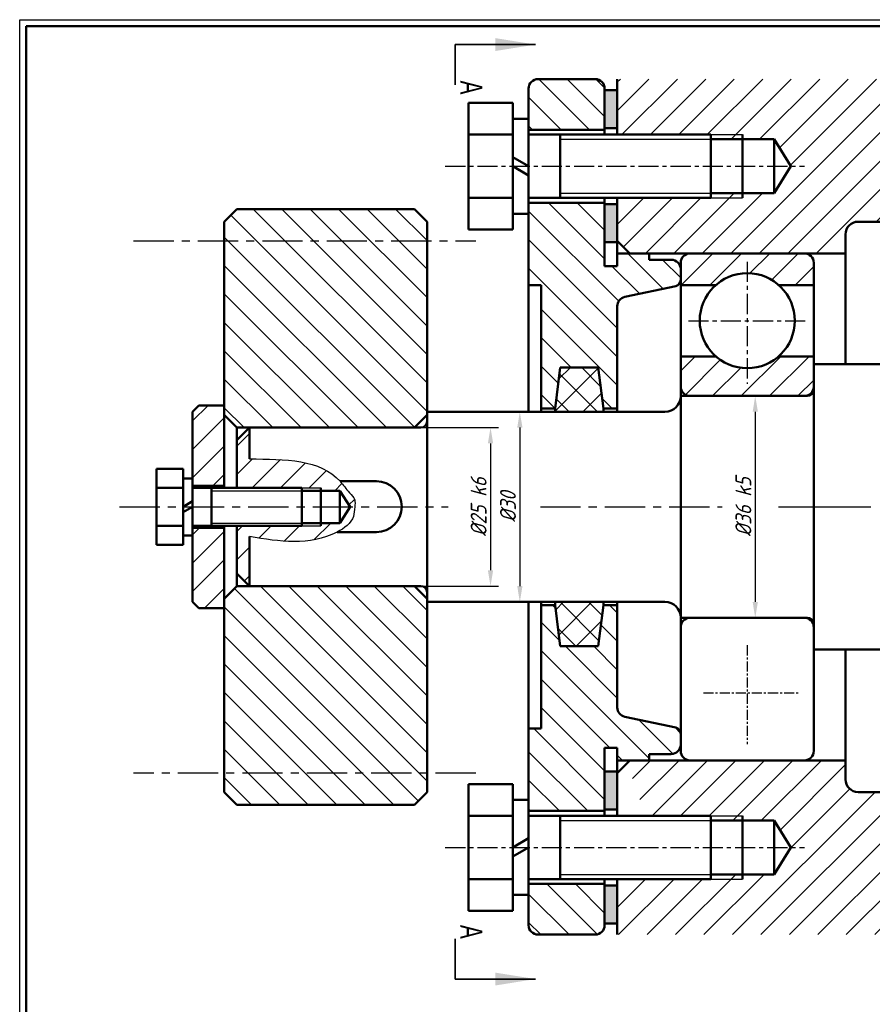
# Model space of a CAD drawing. Header units: millimetres. Extents: x 447509 to 447929, y 307818 to 308115.
# Tile 2 of 4: x 447509 to 447644, y 307960 to 308115. Entities that reach past the tile are written whole.
import ezdxf

# ---------------------------------------------------------------- set-up
doc = ezdxf.new("R2010")
doc.units = ezdxf.units.MM
for name, pattern in [('CENTER', [50.8, 31.75, -6.35, 6.35, -6.35]), ('CENTERX2', [101.6, 63.5, -12.7, 12.7, -12.7]), ('HIDDEN', [9.525, 6.35, -3.175])]:
    doc.linetypes.add(name, pattern=pattern)
doc.layers.add('10', color=7, linetype='Continuous')
for name, color, linetype, lineweight in [('AM_5', 3, 'Continuous', 25), ('剖面线层', 2, 'Continuous', 25), ('粗实线', 7, 'Continuous', 50), ('粗实线层', 7, 'Continuous', 50), ('细实线', 4, 'Continuous', 25), ('细点画线', 6, 'CENTER', 25)]:
    doc.layers.add(name, color=color, linetype=linetype, lineweight=lineweight)
doc.styles.add('SLDTEXTSTYLE1', font='TXT', dxfattribs={"width": 0.7})
doc.styles.get("Standard").update_dxf_attribs({"font": 'gbeitc.shx'})
doc.dimstyles.new('ISO-25$0', dxfattribs={"dimtxt": 2.5, "dimasz": 2.5, "dimexe": 1.25, "dimexo": 0.625, "dimtad": 1, "dimtxsty": 'Standard', "dimcen": 2.5, "dimadec": 0, "dimazin": 0, "dimtfac": 1, "dimtmove": 0, "dimatfit": 3, "dimfxl": 1, "dimarcsym": 0})
pattern_1 = [(45, (447497.2203, 307806.0172), (-2.245064, 2.245064), [])]
pattern_2 = [(135, (447497.2203, 307806.0172), (-2.245064, -2.245064), [])]

# ---------------------------------------------------------------- blocks, each defined once
blk = doc.blocks.new('*D195')
at = {"layer": 'AM_5', "color": 0, "lineweight": -2, "transparency": 16777216}
for p, q in [((447592.92, 308053.12), (447586.71, 308053.12)), ((447587.96, 308050.62), (447587.96, 308025.62)), ((447592.92, 308023.12), (447586.71, 308023.12))]:
    blk.add_line(p, q, dxfattribs=at)
at = {"layer": 'AM_5', "color": 0, "transparency": 16777216}
for points in [[(447587.55, 308050.62), (447588.38, 308050.62), (447587.96, 308053.12)], [(447587.55, 308025.62), (447588.38, 308025.62), (447587.96, 308023.12)]]:
    blk.add_solid(points, dxfattribs=at)
at = {"layer": 'Defpoints', "color": 0, "transparency": 16777216}
for p in [(447593.54, 308053.12), (447587.96, 308023.12), (447593.54, 308023.12)]:
    blk.add_point(p, dxfattribs=at)
at = {"layer": 'AM_5', "color": 0, "transparency": 16777216, "insert": (447586.09, 308038.12), "char_height": 2.5, "attachment_point": 5, "rotation": 90}
blk.add_mtext('%%C30', dxfattribs=at)
blk = doc.blocks.new('*D196')
at = {"layer": 'AM_5', "color": 0, "lineweight": -2, "transparency": 16777216}
for p, q in [((447571.96, 308050.62), (447584.59, 308050.62)), ((447583.34, 308048.12), (447583.34, 308028.12)), ((447571.96, 308025.62), (447584.59, 308025.62))]:
    blk.add_line(p, q, dxfattribs=at)
at = {"layer": 'AM_5', "color": 0, "transparency": 16777216}
for points in [[(447582.92, 308048.12), (447583.76, 308048.12), (447583.34, 308050.62)], [(447582.92, 308028.12), (447583.76, 308028.12), (447583.34, 308025.62)]]:
    blk.add_solid(points, dxfattribs=at)
at = {"layer": 'Defpoints', "color": 0, "transparency": 16777216}
for p in [(447571.34, 308050.62), (447571.34, 308025.62), (447583.34, 308025.62)]:
    blk.add_point(p, dxfattribs=at)
at = {"layer": 'AM_5', "color": 0, "transparency": 16777216, "insert": (447581.46, 308038.12), "char_height": 2.5, "attachment_point": 5, "rotation": 90}
blk.add_mtext('%%C25{}{\\C2; k6}', dxfattribs=at)
blk = doc.blocks.new('*D197')
at = {"layer": 'AM_5', "color": 0, "lineweight": -2, "transparency": 16777216}
for p, q in [((447623.96, 308055.62), (447626.35, 308055.62)), ((447625.1, 308053.12), (447625.1, 308023.12)), ((447623.96, 308020.62), (447626.35, 308020.62))]:
    blk.add_line(p, q, dxfattribs=at)
at = {"layer": 'AM_5', "color": 0, "transparency": 16777216}
for points in [[(447624.69, 308053.12), (447625.52, 308053.12), (447625.1, 308055.62)], [(447624.69, 308023.12), (447625.52, 308023.12), (447625.1, 308020.62)]]:
    blk.add_solid(points, dxfattribs=at)
at = {"layer": 'Defpoints', "color": 0, "transparency": 16777216}
for p in [(447623.34, 308055.62), (447623.34, 308020.62), (447625.1, 308020.62)]:
    blk.add_point(p, dxfattribs=at)
at = {"layer": 'AM_5', "color": 0, "transparency": 16777216, "insert": (447623.23, 308038.12), "char_height": 2.5, "attachment_point": 5, "rotation": 90}
blk.add_mtext('%%C36{\\C2;{}{\\C2; k5}{{}}}', dxfattribs=at)

msp = doc.modelspace()

# ---------------------------------------------------------------- hatches: boundary and pattern name
at = {"layer": '10', "linetype": 'Continuous', "lineweight": 18}
h = msp.add_hatch(dxfattribs=at)
h.set_pattern_fill('ANSI31', color=256, angle=90, style=0)
h.set_pattern_definition(pattern_2)
h.paths.add_polyline_path([(447571.34, 308050.62), (447573.34, 308052.62), (447573.34, 308083.12), (447571.34, 308085.12), (447543.34, 308085.12), (447541.34, 308083.12), (447541.34, 308052.62), (447543.34, 308050.62)], flags=0)
h = msp.add_hatch(dxfattribs=at)
h.set_pattern_fill('ANSI31', color=256, style=0)
h.set_pattern_definition(pattern_1)
h.paths.add_polyline_path([(447541.34, 308041.42), (447541.34, 308054.12), (447537.34, 308054.12), (447536.34, 308053.12), (447536.34, 308043.32), (447536.34, 308042.72), (447536.34, 308042.05), (447536.34, 308041.12), (447536.34, 308041.42)])
h = msp.add_hatch(dxfattribs=at)
h.set_pattern_fill('ANSI31', color=256, style=0)
h.set_pattern_definition(pattern_1)
h.paths.add_polyline_path([(447536.34, 308023.12), (447537.34, 308022.12), (447541.34, 308022.12), (447541.34, 308034.82), (447537.46, 308034.82), (447536.86, 308034.82), (447536.34, 308034.82), (447536.34, 308033.52), (447536.34, 308032.63)])
h = msp.add_hatch(dxfattribs=at)
h.set_pattern_fill('ANSI31', color=256, angle=90, style=0)
h.set_pattern_definition(pattern_2)
h.paths.add_polyline_path([(447573.34, 308023.62), (447571.34, 308025.62), (447543.34, 308025.62), (447541.34, 308023.62), (447541.34, 307993.12), (447543.34, 307991.12), (447571.34, 307991.12), (447573.34, 307993.12)], flags=0)
at = {"layer": '剖面线层'}
h = msp.add_hatch(dxfattribs=at)
h.set_pattern_fill('ANSI31', color=256, angle=90)
h.set_pattern_definition([(135, (448023.9572, 307816.3), (-2.245064, -2.245064), [])])
h.paths.add_polyline_path([(447601.34, 308104.12, 0.414214), (447599.84, 308105.62), (447590.84, 308105.62, 0.414214), (447589.34, 308104.12), (447589.34, 308097.62), (447601.34, 308097.62)])
h.paths.add_polyline_path([(447601.34, 308086.12), (447589.34, 308086.12), (447589.34, 308084.37), (447589.34, 308073.12), (447591.34, 308073.12), (447591.34, 308053.62), (447593.54, 308053.62), (447594.34, 308060.12), (447600.34, 308060.12), (447601.14, 308053.62), (447603.34, 308053.62), (447603.34, 308069.78, -0.354119), (447604.53, 308071.25), (447612.55, 308072.96, 0.354119), (447613.34, 308073.93), (447613.34, 308075.62, 0.414214), (447611.84, 308077.12), (447608.34, 308077.12), (447608.34, 308078.12), (447603.34, 308078.12), (447603.34, 308076.12), (447601.34, 308076.12)])
h.paths.add_polyline_path([(447598.35, 308016.12), (447594.34, 308016.12), (447593.54, 308022.62), (447591.34, 308022.62), (447591.34, 308003.12), (447589.34, 308003.12), (447589.34, 307990.13), (447601.34, 307990.13), (447601.34, 308000.12), (447603.34, 308000.12), (447603.34, 307998.12), (447604.72, 307998.12)])
h.paths.add_polyline_path([(447601.34, 307978.62), (447589.34, 307978.62), (447589.34, 307976.88), (447589.34, 307972.26), (447589.48, 307971.49, 0.291707), (447590.84, 307970.62), (447599.84, 307970.62, 0.414214), (447601.34, 307972.12)])
h.paths.add_polyline_path([(447612.55, 308003.29), (447604.53, 308005, -0.354119), (447603.34, 308006.46), (447603.34, 308022.62), (447601.14, 308022.62), (447600.34, 308016.12), (447598.35, 308016.12), (447604.72, 307998.12), (447608.34, 307998.12), (447608.34, 307999.12), (447611.84, 307999.12, 0.414214), (447613.34, 308000.62), (447613.34, 308002.31, 0.354119)])
h.paths.add_polyline_path([(447729.34, 308104.12, 0.414214), (447727.84, 308105.62), (447718.84, 308105.62, 0.414214), (447717.34, 308104.12), (447717.34, 308097.62), (447729.34, 308097.62), (447729.34, 308099.37)])
h.paths.add_polyline_path([(447729.34, 307978.62), (447717.34, 307978.62), (447717.34, 307972.12, 0.414214), (447718.84, 307970.62), (447727.84, 307970.62, 0.414214), (447729.34, 307972.12)])
h.paths.add_polyline_path([(447729.34, 308003.12), (447727.34, 308003.12), (447727.34, 308022.62), (447725.14, 308022.62), (447724.34, 308016.12), (447718.34, 308016.12), (447717.54, 308022.62), (447715.34, 308022.62), (447715.34, 308006.46, -0.354119), (447714.15, 308005), (447706.13, 308003.29, 0.354119), (447705.34, 308002.31), (447705.34, 308000.62, 0.414214), (447706.84, 307999.12), (447710.34, 307999.12), (447710.34, 307998.12), (447715.34, 307998.12), (447715.34, 308000.12), (447717.34, 308000.12), (447717.34, 307990.13), (447729.34, 307990.13), (447729.34, 307991.88)])
h = msp.add_hatch(dxfattribs=at)
h.set_pattern_fill('ANSI31', color=256)
h.set_pattern_definition([(45, (448023.9572, 307816.3), (-2.245064, 2.245064), [])])
h.paths.add_polyline_path([(447659.34, 308105.62), (447603.34, 308105.62), (447603.34, 308096.87), (447618.09, 308096.87), (447623.09, 308096.87), (447623.09, 308096.12), (447628.09, 308096.12), (447630.72, 308091.87), (447628.09, 308087.62), (447623.09, 308087.62), (447623.09, 308086.87), (447618.09, 308086.87), (447603.34, 308086.87), (447603.34, 308080.12), (447605.34, 308078.12), (447639.34, 308078.12), (447639.34, 308081.12, -0.414214), (447641.34, 308083.12), (447659.34, 308083.12)])
h.paths.add_polyline_path([(447690.59, 308096.12), (447695.59, 308096.12), (447695.59, 308096.87), (447700.59, 308096.87), (447715.34, 308096.87), (447715.34, 308105.62), (447659.34, 308105.62), (447659.34, 308083.12), (447677.34, 308083.12, -0.414214), (447679.34, 308081.12), (447679.34, 308078.12), (447713.34, 308078.12), (447715.34, 308080.12), (447715.34, 308086.87), (447700.59, 308086.87), (447695.59, 308086.87), (447695.59, 308087.62), (447690.59, 308087.62), (447687.96, 308091.87)])
h.paths.add_polyline_path([(447659.34, 307993.12), (447641.34, 307993.12, -0.414214), (447639.34, 307995.12), (447639.34, 307998.12), (447630.18, 307998.12), (447637.28, 307970.62), (447659.34, 307970.62)])
h.paths.add_polyline_path([(447630.18, 307998.12), (447605.34, 307998.12), (447604.89, 307997.67), (447607.82, 307989.38), (447618.09, 307989.38), (447623.09, 307989.38), (447623.09, 307988.63), (447628.09, 307988.63), (447630.72, 307984.38), (447628.09, 307980.13), (447623.09, 307980.13), (447623.09, 307979.38), (447618.09, 307979.38), (447611.37, 307979.38), (447614.47, 307970.62), (447637.28, 307970.62)])
h.paths.add_polyline_path([(447690.59, 307988.63), (447695.59, 307988.63), (447695.59, 307989.38), (447700.59, 307989.38), (447704.35, 307989.38), (447708.79, 307998.12), (447679.34, 307998.12), (447679.34, 307995.12, -0.414214), (447677.34, 307993.12), (447659.34, 307993.12), (447659.34, 307970.62), (447694.84, 307970.62), (447699.28, 307979.38), (447695.59, 307979.38), (447695.59, 307980.13), (447690.59, 307980.13), (447687.96, 307984.38)])
h.paths.add_polyline_path([(447611.37, 307979.38), (447603.34, 307979.38), (447603.34, 307970.62), (447614.47, 307970.62)])
h.paths.add_polyline_path([(447715.34, 307979.38), (447700.59, 307979.38), (447699.28, 307979.38), (447694.84, 307970.62), (447715.34, 307970.62)])
h.paths.add_polyline_path([(447715.34, 307996.12), (447713.34, 307998.12), (447708.79, 307998.12), (447704.35, 307989.38), (447715.34, 307989.38)])
h.paths.add_polyline_path([(447623.09, 308096.87), (447618.09, 308096.87), (447618.09, 308096.12), (447619.34, 308096.12), (447623.09, 308096.12)], flags=17)
h.paths.add_polyline_path([(447623.09, 308087.62), (447619.34, 308087.62), (447618.09, 308087.62), (447618.09, 308086.87), (447623.09, 308086.87)], flags=17)
h.paths.add_polyline_path([(447700.59, 308096.87), (447695.59, 308096.87), (447695.59, 308096.12), (447699.34, 308096.12), (447700.59, 308096.12)], flags=17)
h.paths.add_polyline_path([(447700.59, 308087.62), (447699.34, 308087.62), (447695.59, 308087.62), (447695.59, 308086.87), (447700.59, 308086.87)], flags=17)
h.paths.add_polyline_path([(447700.59, 307989.38), (447695.59, 307989.38), (447695.59, 307988.63), (447699.34, 307988.63), (447700.59, 307988.63)], flags=17)
h.paths.add_polyline_path([(447699.66, 307980.13), (447699.34, 307980.13), (447695.59, 307980.13), (447695.59, 307979.38), (447699.28, 307979.38)], flags=17)
h.paths.add_polyline_path([(447623.09, 307980.13), (447619.34, 307980.13), (447618.09, 307980.13), (447618.09, 307979.38), (447623.09, 307979.38)], flags=17)
h.paths.add_polyline_path([(447623.09, 307989.38), (447618.09, 307989.38), (447618.09, 307988.63), (447619.34, 307988.63), (447623.09, 307988.63)], flags=17)
h = msp.add_hatch(dxfattribs=at)
h.set_pattern_fill('ANSI31', color=256)
h.set_pattern_definition([(45, (448007.6723, 307816.3), (-2.245064, 2.245064), [])])
h.paths.add_polyline_path([(447614.84, 308078.12, 0.414214), (447613.34, 308076.62), (447613.34, 308073.12), (447618.88, 308073.12, -0.377964), (447628.8, 308073.12), (447634.34, 308073.12), (447634.34, 308076.62, 0.414214), (447632.84, 308078.12)])
h.paths.add_polyline_path([(447613.34, 308057.12, 0.414214), (447614.84, 308055.62), (447632.84, 308055.62, 0.414214), (447634.34, 308057.12), (447634.34, 308060.62), (447634.34, 308061.87), (447628.8, 308061.87, -0.377964), (447618.88, 308061.87), (447613.34, 308061.87)])
h = msp.add_hatch(dxfattribs=at)
h.set_pattern_fill('ANSI37', color=256, angle=90)
h.set_pattern_definition([(135, (448007.6723, 307816.3), (-2.245064, -2.245064), []), (225, (448007.6723, 307816.3), (2.245064, -2.245064), [])])
h.paths.add_polyline_path([(447600.34, 308060.12), (447594.34, 308060.12), (447593.54, 308053.62), (447593.54, 308053.12), (447601.14, 308053.12), (447601.14, 308053.62)])
h.paths.add_polyline_path([(447593.54, 308023.12), (447593.54, 308022.62), (447594.34, 308016.12), (447600.34, 308016.12), (447601.14, 308022.62), (447601.14, 308023.12)])
h.paths.add_polyline_path([(447724.34, 308060.12), (447718.34, 308060.12), (447717.54, 308053.62), (447717.54, 308053.12), (447725.14, 308053.12), (447725.14, 308053.62)])
h.paths.add_polyline_path([(447725.14, 308022.62), (447725.14, 308023.12), (447717.54, 308023.12), (447717.54, 308022.62), (447718.34, 308016.12), (447724.34, 308016.12)])
at = {"layer": '粗实线层'}
h = msp.add_hatch(color=256, dxfattribs=at)
h.dxf.hatch_style = 1
h.paths.add_polyline_path([(447603.34, 308103.87), (447601.34, 308103.87), (447601.34, 308097.87), (447603.34, 308097.87)])
h.paths.add_polyline_path([(447603.34, 308085.87), (447601.34, 308085.87), (447601.34, 308079.87), (447603.34, 308079.87)])
h.paths.add_polyline_path([(447717.34, 308103.87), (447715.34, 308103.87), (447715.34, 308097.87), (447717.34, 308097.87)])
h.paths.add_polyline_path([(447717.34, 308085.87), (447715.34, 308085.87), (447715.34, 308079.87), (447717.34, 308079.87)])
h.paths.add_polyline_path([(447603.34, 307996.37), (447601.34, 307996.37), (447601.34, 307990.37), (447603.34, 307990.37)])
h.paths.add_polyline_path([(447603.34, 307978.37), (447601.34, 307978.37), (447601.34, 307972.37), (447603.34, 307972.37)])
h.paths.add_polyline_path([(447717.34, 307996.37), (447715.34, 307996.37), (447715.34, 307990.37), (447717.34, 307990.37)])
h.paths.add_polyline_path([(447717.34, 307978.37), (447715.34, 307978.37), (447715.34, 307972.37), (447717.34, 307972.37)])
h = msp.add_hatch(color=256, dxfattribs=at)
h.dxf.hatch_style = 1
h.paths.add_polyline_path([(447603.34, 307972.37), (447601.34, 307972.37), (447601.34, 307978.37), (447603.34, 307978.37)])
h.paths.add_polyline_path([(447603.34, 307990.37), (447601.34, 307990.37), (447601.34, 307996.37), (447603.34, 307996.37)])
h.paths.add_polyline_path([(447717.34, 307972.37), (447715.34, 307972.37), (447715.34, 307978.37), (447717.34, 307978.37)])
h.paths.add_polyline_path([(447717.34, 307990.37), (447715.34, 307990.37), (447715.34, 307996.37), (447717.34, 307996.37)])
h.paths.add_polyline_path([(447603.34, 308079.87), (447601.34, 308079.87), (447601.34, 308085.87), (447603.34, 308085.87)])
h.paths.add_polyline_path([(447603.34, 308097.87), (447601.34, 308097.87), (447601.34, 308103.87), (447603.34, 308103.87)])
h.paths.add_polyline_path([(447717.34, 308079.87), (447715.34, 308079.87), (447715.34, 308085.87), (447717.34, 308085.87)])
h.paths.add_polyline_path([(447717.34, 308097.87), (447715.34, 308097.87), (447715.34, 308103.87), (447717.34, 308103.87)])
at = {"layer": '细实线'}
h = msp.add_hatch(dxfattribs=at)
h.set_pattern_fill('ANSI31', color=256)
h.set_pattern_definition([(45, (612.361, -97.903), (-2.24506403, 2.24506403), [])])
edge = h.paths.add_edge_path()
edge.add_spline(control_points=[(447559.61, 308042.15), (447556.47, 308045.64), (447550.9, 308045.66), (447545.34, 308045.68)], knot_values=[0, 0, 0, 0, 14.697766, 14.697766, 14.697766, 14.697766], degree=3, periodic=0)
edge.add_line((447545.34, 308045.68), (447545.34, 308050.62))
edge.add_line((447545.34, 308050.62), (447543.34, 308048.62))
edge.add_line((447543.34, 308048.62), (447543.34, 308041.12))
edge.add_line((447543.34, 308041.12), (447553.59, 308041.12))
edge.add_line((447553.59, 308041.12), (447556.59, 308041.12))
edge.add_line((447556.59, 308041.12), (447556.59, 308040.67))
edge.add_line((447556.59, 308040.67), (447559.59, 308040.67))
edge.add_line((447559.59, 308040.67), (447561.17, 308038.12))
edge.add_line((447561.17, 308038.12), (447561.91, 308038.12))
edge.add_spline(control_points=[(447561.91, 308038.12), (447561.94, 308038.51), (447562.08, 308039.38), (447560.8, 308040.57), (447560.11, 308041.59), (447559.61, 308042.15)], knot_values=[14.697766, 14.697766, 14.697766, 14.697766, 15.802666, 17.192603, 19.519534, 19.519534, 19.519534, 19.519534], degree=3, periodic=0)
edge = h.paths.add_edge_path()
edge.add_spline(control_points=[(447559.86, 308034.55), (447559.99, 308034.63), (447560.12, 308034.72), (447560.24, 308034.81)], knot_values=[23.418757, 23.418757, 23.418757, 23.418757, 23.842447, 23.842447, 23.842447, 23.842447], degree=3, periodic=0)
edge.add_spline(control_points=[(447560.24, 308034.81), (447560.34, 308034.88), (447560.44, 308034.95), (447560.54, 308035.03)], knot_values=[23.067458, 23.067458, 23.067458, 23.067458, 23.418757, 23.418757, 23.418757, 23.418757], degree=3, periodic=0)
edge.add_spline(control_points=[(447560.54, 308035.03), (447560.62, 308035.1), (447560.7, 308035.17), (447560.78, 308035.24)], knot_values=[22.760238, 22.760238, 22.760238, 22.760238, 23.067458, 23.067458, 23.067458, 23.067458], degree=3, periodic=0)
edge.add_spline(control_points=[(447560.78, 308035.24), (447560.86, 308035.31), (447560.94, 308035.38), (447561.01, 308035.46)], knot_values=[22.449076, 22.449076, 22.449076, 22.449076, 22.760238, 22.760238, 22.760238, 22.760238], degree=3, periodic=0)
edge.add_spline(control_points=[(447561.01, 308035.46), (447561.08, 308035.53), (447561.15, 308035.61), (447561.21, 308035.69)], knot_values=[22.143824, 22.143824, 22.143824, 22.143824, 22.449076, 22.449076, 22.449076, 22.449076], degree=3, periodic=0)
edge.add_spline(control_points=[(447561.21, 308035.69), (447561.26, 308035.75), (447561.3, 308035.81), (447561.35, 308035.87)], knot_values=[21.910648, 21.910648, 21.910648, 21.910648, 22.143824, 22.143824, 22.143824, 22.143824], degree=3, periodic=0)
edge.add_spline(control_points=[(447561.35, 308035.87), (447561.42, 308035.97), (447561.48, 308036.08), (447561.54, 308036.19)], knot_values=[21.526398, 21.526398, 21.526398, 21.526398, 21.910648, 21.910648, 21.910648, 21.910648], degree=3, periodic=0)
edge.add_spline(control_points=[(447561.54, 308036.19), (447561.56, 308036.23), (447561.59, 308036.28), (447561.61, 308036.32)], knot_values=[21.366862, 21.366862, 21.366862, 21.366862, 21.526398, 21.526398, 21.526398, 21.526398], degree=3, periodic=0)
edge.add_spline(control_points=[(447561.61, 308036.32), (447561.63, 308036.37), (447561.65, 308036.41), (447561.66, 308036.45)], knot_values=[21.217403, 21.217403, 21.217403, 21.217403, 21.366862, 21.366862, 21.366862, 21.366862], degree=3, periodic=0)
edge.add_spline(control_points=[(447561.66, 308036.45), (447561.68, 308036.5), (447561.7, 308036.55), (447561.71, 308036.6)], knot_values=[21.05983, 21.05983, 21.05983, 21.05983, 21.217403, 21.217403, 21.217403, 21.217403], degree=3, periodic=0)
edge.add_spline(control_points=[(447561.71, 308036.6), (447561.71, 308036.6), (447561.73, 308036.66), (447561.75, 308036.73), (447561.77, 308036.8)], knot_values=[20.838213, 20.838213, 20.838213, 20.838213, 20.838997, 21.05983, 21.05983, 21.05983, 21.05983], degree=3, periodic=0)
edge.add_spline(control_points=[(447561.77, 308036.8), (447561.79, 308036.91), (447561.81, 308037.03), (447561.82, 308037.14)], knot_values=[20.483872, 20.483872, 20.483872, 20.483872, 20.838213, 20.838213, 20.838213, 20.838213], degree=3, periodic=0)
edge.add_spline(control_points=[(447561.82, 308037.14), (447561.84, 308037.25), (447561.85, 308037.36), (447561.86, 308037.47)], knot_values=[20.156639, 20.156639, 20.156639, 20.156639, 20.483872, 20.483872, 20.483872, 20.483872], degree=3, periodic=0)
edge.add_spline(control_points=[(447561.86, 308037.47), (447561.87, 308037.68), (447561.89, 308037.9), (447561.91, 308038.12)], knot_values=[19.519534, 19.519534, 19.519534, 19.519534, 20.156639, 20.156639, 20.156639, 20.156639], degree=3, periodic=0)
edge.add_line((447561.91, 308038.12), (447561.17, 308038.12))
edge.add_line((447561.17, 308038.12), (447559.59, 308035.57))
edge.add_line((447559.59, 308035.57), (447556.59, 308035.57))
edge.add_line((447556.59, 308035.57), (447556.59, 308035.12))
edge.add_line((447556.59, 308035.12), (447553.59, 308035.12))
edge.add_line((447553.59, 308035.12), (447543.34, 308035.12))
edge.add_line((447543.34, 308035.12), (447543.34, 308027.62))
edge.add_line((447543.34, 308027.62), (447545.34, 308025.62))
edge.add_line((447545.34, 308025.62), (447545.34, 308033.42))
edge.add_spline(control_points=[(447545.34, 308033.42), (447546.05, 308033.3), (447546.76, 308033.18), (447547.47, 308033.08)], knot_values=[36.347502, 36.347502, 36.347502, 36.347502, 38.430791, 38.430791, 38.430791, 38.430791], degree=3, periodic=0)
edge.add_spline(control_points=[(447547.47, 308033.08), (447548.11, 308032.98), (447548.74, 308032.9), (447549.38, 308032.82)], knot_values=[34.467785, 34.467785, 34.467785, 34.467785, 36.347502, 36.347502, 36.347502, 36.347502], degree=3, periodic=0)
edge.add_spline(control_points=[(447549.38, 308032.82), (447549.94, 308032.76), (447550.49, 308032.71), (447551.04, 308032.68)], knot_values=[32.826355, 32.826355, 32.826355, 32.826355, 34.467785, 34.467785, 34.467785, 34.467785], degree=3, periodic=0)
edge.add_spline(control_points=[(447551.04, 308032.68), (447551.49, 308032.66), (447551.93, 308032.64), (447552.38, 308032.64)], knot_values=[31.502454, 31.502454, 31.502454, 31.502454, 32.826355, 32.826355, 32.826355, 32.826355], degree=3, periodic=0)
edge.add_spline(control_points=[(447552.38, 308032.64), (447552.77, 308032.64), (447553.16, 308032.65), (447553.55, 308032.67)], knot_values=[30.335334, 30.335334, 30.335334, 30.335334, 31.502454, 31.502454, 31.502454, 31.502454], degree=3, periodic=0)
edge.add_spline(control_points=[(447553.55, 308032.67), (447553.84, 308032.69), (447554.13, 308032.71), (447554.41, 308032.75)], knot_values=[29.464231, 29.464231, 29.464231, 29.464231, 30.335334, 30.335334, 30.335334, 30.335334], degree=3, periodic=0)
edge.add_spline(control_points=[(447554.41, 308032.75), (447554.81, 308032.79), (447555.21, 308032.85), (447555.6, 308032.93)], knot_values=[28.260505, 28.260505, 28.260505, 28.260505, 29.464231, 29.464231, 29.464231, 29.464231], degree=3, periodic=0)
edge.add_spline(control_points=[(447555.6, 308032.93), (447555.88, 308032.98), (447556.16, 308033.04), (447556.44, 308033.12)], knot_values=[27.409118, 27.409118, 27.409118, 27.409118, 28.260505, 28.260505, 28.260505, 28.260505], degree=3, periodic=0)
edge.add_spline(control_points=[(447556.44, 308033.12), (447556.76, 308033.2), (447557.08, 308033.29), (447557.4, 308033.4)], knot_values=[26.421152, 26.421152, 26.421152, 26.421152, 27.409118, 27.409118, 27.409118, 27.409118], degree=3, periodic=0)
edge.add_spline(control_points=[(447557.4, 308033.4), (447557.65, 308033.49), (447557.9, 308033.58), (447558.15, 308033.69)], knot_values=[25.644956, 25.644956, 25.644956, 25.644956, 26.421152, 26.421152, 26.421152, 26.421152], degree=3, periodic=0)
edge.add_spline(control_points=[(447558.15, 308033.69), (447558.34, 308033.77), (447558.54, 308033.85), (447558.73, 308033.94)], knot_values=[25.040763, 25.040763, 25.040763, 25.040763, 25.644956, 25.644956, 25.644956, 25.644956], degree=3, periodic=0)
edge.add_spline(control_points=[(447558.73, 308033.94), (447558.87, 308034.01), (447559.01, 308034.08), (447559.14, 308034.15)], knot_values=[24.606822, 24.606822, 24.606822, 24.606822, 25.040763, 25.040763, 25.040763, 25.040763], degree=3, periodic=0)
edge.add_spline(control_points=[(447559.14, 308034.15), (447559.25, 308034.2), (447559.35, 308034.26), (447559.46, 308034.32)], knot_values=[24.275553, 24.275553, 24.275553, 24.275553, 24.606822, 24.606822, 24.606822, 24.606822], degree=3, periodic=0)
edge.add_spline(control_points=[(447559.46, 308034.32), (447559.6, 308034.39), (447559.73, 308034.47), (447559.86, 308034.55)], knot_values=[23.842447, 23.842447, 23.842447, 23.842447, 24.275553, 24.275553, 24.275553, 24.275553], degree=3, periodic=0)

# ---------------------------------------------------------------- linework, layer by layer
at = {"color": 7, "linetype": 'HIDDEN', "lineweight": 35}
for p, q in [((447577.75, 308111.07), (447577.75, 308104.72)), ((447577.75, 307963.61), (447577.75, 307969.96))]:
    msp.add_line(p, q, dxfattribs=at)
at = {"color": 7, "linetype": 'Continuous', "lineweight": 35}
for p, q in [((447577.75, 308111.07), (447590.45, 308111.07)), ((447577.75, 307963.61), (447590.45, 307963.61))]:
    msp.add_line(p, q, dxfattribs=at)
at = {"color": 7, "linetype": 'Continuous', "lineweight": 50}
for p, q in [((447599.84, 308105.62), (447590.84, 308105.62)), ((447589.34, 308104.12), (447589.34, 308096.87)), ((447601.34, 308096.87), (447601.34, 308104.12)), ((447589.34, 308096.87), (447601.34, 308096.87)), ((447589.34, 308096.87), (447589.34, 308086.87)), ((447601.34, 308096.87), (447589.34, 308096.87)), ((447589.34, 308086.87), (447589.34, 308096.87)), ((447601.34, 308096.87), (447601.34, 308096.87)), ((447601.34, 308096.87), (447601.34, 308096.87)), ((447601.34, 308086.87), (447589.34, 308086.87)), ((447589.34, 308086.87), (447589.34, 308073.12)), ((447589.34, 308086.87), (447601.34, 308086.87)), ((447601.34, 308076.12), (447601.34, 308086.87)), ((447541.34, 308083.12), (447543.34, 308085.12)), ((447571.34, 308085.12), (447543.34, 308085.12)), ((447571.34, 308085.12), (447573.34, 308083.12)), ((447541.34, 308083.12), (447541.34, 308052.62)), ((447573.34, 308052.62), (447573.34, 308083.12)), ((447608.34, 308078.12), (447603.34, 308078.12)), ((447603.34, 308078.12), (447603.34, 308076.12)), ((447608.34, 308077.12), (447608.34, 308078.12)), ((447632.84, 308078.12), (447614.84, 308078.12)), ((447603.34, 308076.12), (447601.34, 308076.12)), ((447611.84, 308077.12), (447608.34, 308077.12)), ((447613.34, 308076.62), (447613.34, 308073.12)), ((447634.34, 308073.12), (447634.34, 308076.62)), ((447613.34, 308073.93), (447613.34, 308075.62)), ((447589.34, 308073.12), (447591.34, 308073.12)), ((447589.34, 308073.12), (447589.34, 308053.12)), ((447591.34, 308073.12), (447591.34, 308053.62)), ((447604.53, 308071.25), (447612.55, 308072.96)), ((447613.34, 308073.12), (447618.88, 308073.12)), ((447613.34, 308061.87), (447613.34, 308073.12)), ((447628.8, 308073.12), (447634.34, 308073.12)), ((447634.34, 308061.87), (447634.34, 308073.12)), ((447603.34, 308053.62), (447603.34, 308069.78)), ((447618.88, 308061.87), (447613.34, 308061.87)), ((447613.34, 308061.87), (447613.34, 308057.12)), ((447634.34, 308061.87), (447628.8, 308061.87)), ((447634.34, 308057.12), (447634.34, 308061.87)), ((447634.34, 308060.62), (447634.34, 308056.62)), ((447684.34, 308060.62), (447634.34, 308060.62)), ((447593.54, 308053.62), (447594.34, 308060.12)), ((447594.34, 308060.12), (447600.34, 308060.12)), ((447600.34, 308060.12), (447601.14, 308053.62)), ((447613.34, 308055.62), (447613.34, 308057.12)), ((447633.34, 308055.62), (447613.34, 308055.62)), ((447614.84, 308055.62), (447632.84, 308055.62)), ((447537.34, 308054.12), (447536.34, 308053.12)), ((447541.34, 308054.12), (447537.34, 308054.12)), ((447541.34, 308041.42), (447541.34, 308054.12)), ((447536.34, 308053.12), (447536.34, 308033.52)), ((447543.34, 308050.62), (447541.34, 308052.62)), ((447573.34, 308052.62), (447571.34, 308050.62)), ((447573.34, 308053.12), (447573.34, 308051.62)), ((447610.84, 308053.12), (447573.34, 308053.12)), ((447591.34, 308053.62), (447593.54, 308053.62)), ((447591.34, 308053.62), (447591.34, 308053.12)), ((447593.54, 308053.62), (447593.54, 308053.12)), ((447593.54, 308053.12), (447601.14, 308053.12)), ((447601.14, 308053.62), (447603.34, 308053.62)), ((447601.14, 308053.12), (447601.14, 308053.62)), ((447603.34, 308053.62), (447603.34, 308053.12)), ((447543.34, 308050.62), (447543.34, 308048.62)), ((447543.34, 308050.62), (447571.34, 308050.62)), ((447543.34, 308048.62), (447545.34, 308050.62)), ((447572.34, 308050.62), (447545.34, 308050.62)), ((447543.34, 308048.62), (447543.34, 308041.12)), ((447536.34, 308041.42), (447541.34, 308041.42)), ((447541.34, 308041.12), (447541.34, 308041.42)), ((447541.34, 308034.82), (447536.34, 308034.82)), ((447541.34, 308034.82), (447541.34, 308035.12)), ((447541.34, 308022.12), (447541.34, 308034.82)), ((447543.34, 308035.12), (447543.34, 308027.62)), ((447536.34, 308033.52), (447536.34, 308023.12)), ((447543.34, 308027.62), (447543.34, 308025.62)), ((447545.34, 308025.62), (447543.34, 308027.62)), ((447541.34, 308023.62), (447543.34, 308025.62)), ((447571.34, 308025.62), (447543.34, 308025.62)), ((447545.34, 308025.62), (447572.34, 308025.62)), ((447571.34, 308025.62), (447573.34, 308023.62)), ((447573.34, 308024.62), (447573.34, 308023.12)), ((447536.34, 308023.12), (447537.34, 308022.12)), ((447541.34, 308023.62), (447541.34, 307993.12)), ((447573.34, 307993.12), (447573.34, 308023.62)), ((447573.34, 308023.12), (447610.84, 308023.12)), ((447589.34, 308023.12), (447589.34, 308003.12)), ((447591.34, 308023.12), (447591.34, 308022.62)), ((447601.14, 308023.12), (447593.54, 308023.12)), ((447593.54, 308023.12), (447593.54, 308022.62)), ((447601.14, 308022.62), (447601.14, 308023.12)), ((447603.34, 308023.12), (447603.34, 308022.62)), ((447537.34, 308022.12), (447541.34, 308022.12)), ((447591.34, 308022.62), (447591.34, 308003.12)), ((447593.54, 308022.62), (447591.34, 308022.62)), ((447594.34, 308016.12), (447593.54, 308022.62)), ((447601.14, 308022.62), (447600.34, 308016.12)), ((447603.34, 308022.62), (447601.14, 308022.62)), ((447603.34, 308006.46), (447603.34, 308022.62)), ((447613.34, 308019.12), (447613.34, 308020.62)), ((447613.34, 308020.62), (447633.34, 308020.62)), ((447632.84, 308020.62), (447614.84, 308020.62)), ((447613.34, 308019.12), (447613.34, 308014.37)), ((447634.34, 308019.62), (447634.34, 308015.62)), ((447634.34, 308014.37), (447634.34, 308019.12)), ((447600.34, 308016.12), (447594.34, 308016.12)), ((447634.34, 308015.62), (447684.34, 308015.62)), ((447613.34, 308003.12), (447613.34, 308014.37)), ((447634.34, 308003.12), (447634.34, 308014.37)), ((447612.55, 308003.29), (447604.53, 308005)), ((447591.34, 308003.12), (447589.34, 308003.12)), ((447589.34, 308003.12), (447589.34, 307989.37)), ((447613.34, 308003.12), (447613.34, 307999.62)), ((447634.34, 307999.62), (447634.34, 308003.12)), ((447613.34, 308000.62), (447613.34, 308002.31)), ((447601.34, 308000.12), (447603.34, 308000.12)), ((447601.34, 307989.37), (447601.34, 308000.12)), ((447603.34, 308000.12), (447603.34, 307998.12)), ((447603.34, 307998.12), (447608.34, 307998.12)), ((447608.34, 307999.12), (447611.84, 307999.12)), ((447608.34, 307998.12), (447608.34, 307999.12)), ((447614.84, 307998.12), (447632.84, 307998.12)), ((447543.34, 307991.12), (447541.34, 307993.12)), ((447573.34, 307993.12), (447571.34, 307991.12)), ((447543.34, 307991.12), (447571.34, 307991.12)), ((447589.34, 307989.37), (447601.34, 307989.37)), ((447589.34, 307989.37), (447589.34, 307979.37)), ((447601.34, 307989.37), (447589.34, 307989.37)), ((447589.34, 307979.37), (447589.34, 307989.37)), ((447589.34, 307989.37), (447601.34, 307989.37)), ((447589.34, 307989.37), (447589.34, 307979.37)), ((447601.34, 307979.37), (447589.34, 307979.37)), ((447589.34, 307979.37), (447589.34, 307972.12)), ((447589.34, 307979.37), (447601.34, 307979.37)), ((447601.34, 307979.37), (447589.34, 307979.37)), ((447601.34, 307979.38), (447601.34, 307979.37)), ((447601.34, 307979.37), (447601.34, 307979.38)), ((447601.34, 307979.38), (447601.34, 307979.37)), ((447601.34, 307972.12), (447601.34, 307979.37)), ((447590.84, 307970.62), (447599.84, 307970.62))]:
    msp.add_line(p, q, dxfattribs=at)
for centre, radius, start, end in [((447590.84, 308104.12), 1.5, 90, 180), ((447599.84, 308104.12), 1.5, 0, 90), ((447614.84, 308076.62), 1.5, 90, 180), ((447632.84, 308076.62), 1.5, 0, 90), ((447611.84, 308075.62), 1.5, 0, 90), ((447612.34, 308073.93), 1, 282, 0), ((447604.84, 308069.78), 1.5, 102, 180), ((447614.84, 308057.12), 1.5, 180, 270), ((447632.84, 308057.12), 1.5, 270, 0), ((447610.84, 308055.62), 2.5, 270, 0), ((447633.34, 308056.62), 1, 270, 0), ((447572.34, 308051.62), 1, 270, 0), ((447572.34, 308024.62), 1, 0, 90), ((447610.84, 308020.62), 2.5, 0, 90), ((447614.84, 308019.12), 1.5, 90, 180), ((447632.84, 308019.12), 1.5, 0, 90), ((447633.34, 308019.62), 1, 0, 90), ((447604.84, 308006.46), 1.5, 180, 258), ((447612.34, 308002.31), 1, 0, 78), ((447611.84, 308000.62), 1.5, 270, 0), ((447614.84, 307999.62), 1.5, 180, 270), ((447632.84, 307999.62), 1.5, 270, 0), ((447590.84, 307972.12), 1.5, 180, 270), ((447599.84, 307972.12), 1.5, 270, 0)]:
    msp.add_arc(centre, radius, start, end, dxfattribs=at)
at = {"color": 7, "linetype": 'Continuous', "lineweight": 35}
for points in [[(447590.45, 308111.07), (447584.1, 308110.06), (447584.1, 308112.09)], [(447590.45, 307963.61), (447584.1, 307962.59), (447584.1, 307964.62)]]:
    msp.add_solid(points, dxfattribs=at)
at = {"layer": '粗实线'}
for p, q in [((447579.84, 308091.87), (447579.84, 308101.87)), ((447579.84, 308101.87), (447579.84, 308099.45)), ((447579.84, 308101.87), (447586.84, 308101.87)), ((447586.84, 308101.87), (447586.84, 308081.87)), ((447586.84, 308101.87), (447586.84, 308081.87)), ((447579.84, 308099.45), (447579.84, 308084.45)), ((447579.84, 308099.37), (447579.84, 308084.37)), ((447586.84, 308099.37), (447589.34, 308099.37)), ((447586.84, 308084.37), (447586.84, 308099.37)), ((447589.34, 308099.37), (447589.34, 308084.37)), ((447586.84, 308098.01), (447586.84, 308098.96)), ((447586.84, 308091.87), (447586.84, 308098.01)), ((447589.34, 308096.87), (447589.34, 308097.62)), ((447589.34, 308097.62), (447601.34, 308097.62)), ((447579.84, 308096.87), (447586.84, 308096.87)), ((447589.34, 308096.87), (447618.09, 308096.87)), ((447594.34, 308096.87), (447594.34, 308086.87)), ((447618.09, 308096.87), (447618.09, 308086.87)), ((447618.09, 308096.12), (447619.34, 308096.12)), ((447619.34, 308096.12), (447628.09, 308096.12)), ((447623.09, 308096.87), (447623.09, 308086.87)), ((447630.72, 308091.87), (447628.09, 308096.12)), ((447628.09, 308087.62), (447628.09, 308096.12)), ((447628.09, 308096.12), (447628.09, 308087.62)), ((447586.84, 308093.32), (447586.84, 308091.87)), ((447589.34, 308091.87), (447586.84, 308093.32)), ((447586.84, 308093.32), (447586.84, 308091.87)), ((447579.84, 308081.87), (447579.84, 308091.87)), ((447586.84, 308085.74), (447586.84, 308091.87)), ((447586.84, 308091.87), (447589.34, 308090.39)), ((447589.34, 308091.87), (447589.34, 308091.87)), ((447589.34, 308091.87), (447589.34, 308090.39)), ((447628.09, 308087.62), (447630.72, 308091.87)), ((447579.84, 308086.87), (447586.84, 308086.87)), ((447589.34, 308086.87), (447618.09, 308086.87)), ((447589.34, 308086.87), (447589.34, 308086.12)), ((447618.09, 308087.62), (447619.34, 308087.62)), ((447619.34, 308087.62), (447628.09, 308087.62)), ((447586.84, 308084.79), (447586.84, 308085.74)), ((447589.34, 308086.12), (447601.34, 308086.12)), ((447589.34, 308085.87), (447589.34, 308085.17)), ((447589.34, 308084.37), (447586.84, 308084.37)), ((447641.34, 308083.12), (447659.34, 308083.12)), ((447586.84, 308081.87), (447579.84, 308081.87)), ((447639.34, 308078.12), (447639.34, 308081.12)), ((447605.34, 308078.12), (447603.34, 308080.12)), ((447603.34, 308080.12), (447603.34, 308078.12)), ((447603.34, 308078.12), (447639.34, 308078.12)), ((447639.34, 308078.12), (447639.34, 308060.62)), ((447634.34, 308060.62), (447634.34, 308015.62)), ((447613.34, 308055.62), (447613.34, 308020.62)), ((447573.34, 308053.12), (447573.34, 308023.12)), ((447545.34, 308050.62), (447545.34, 308045.68)), ((447530.64, 308044.12), (447530.64, 308038.12)), ((447534.84, 308044.12), (447530.64, 308044.12)), ((447534.84, 308032.12), (447534.84, 308044.12)), ((447530.64, 308033.62), (447530.64, 308042.62)), ((447530.64, 308033.58), (447530.64, 308042.58)), ((447536.34, 308042.62), (447534.84, 308042.62)), ((447536.34, 308042.62), (447536.34, 308033.62)), ((447559.61, 308042.15), (447565.34, 308042.15)), ((447530.64, 308041.12), (447534.84, 308041.12)), ((447536.34, 308041.12), (447553.59, 308041.12)), ((447536.34, 308041.12), (447536.34, 308035.12)), ((447539.34, 308035.12), (447539.34, 308041.12)), ((447553.59, 308035.12), (447553.59, 308041.12)), ((447553.59, 308040.67), (447554.34, 308040.67)), ((447554.34, 308040.67), (447559.59, 308040.67)), ((447556.59, 308035.12), (447556.59, 308041.12)), ((447559.59, 308040.67), (447561.17, 308038.12)), ((447559.59, 308040.67), (447559.59, 308035.57)), ((447559.59, 308035.57), (447559.59, 308040.67)), ((447534.84, 308038.12), (447536.34, 308039.01)), ((447530.64, 308038.12), (447530.64, 308032.12)), ((447536.34, 308038.12), (447534.84, 308037.26)), ((447561.17, 308038.12), (447559.59, 308035.57)), ((447553.59, 308035.57), (447554.34, 308035.57)), ((447554.34, 308035.57), (447559.59, 308035.57)), ((447530.64, 308035.12), (447534.84, 308035.12)), ((447536.34, 308035.12), (447553.59, 308035.12)), ((447559.14, 308034.15), (447565.34, 308034.15)), ((447530.64, 308032.12), (447530.64, 308033.58)), ((447534.84, 308033.62), (447536.34, 308033.62)), ((447545.34, 308025.62), (447545.34, 308033.42)), ((447530.64, 308032.12), (447534.84, 308032.12)), ((447639.34, 307998.12), (447639.34, 308015.62)), ((447603.34, 307998.12), (447639.34, 307998.12)), ((447605.34, 307998.12), (447603.34, 307996.12)), ((447603.34, 307996.12), (447603.34, 307998.12)), ((447639.34, 307998.12), (447639.34, 307995.12)), ((447579.84, 307994.38), (447579.84, 307984.38)), ((447586.84, 307994.38), (447579.84, 307994.38)), ((447586.84, 307974.38), (447586.84, 307994.38)), ((447586.84, 307974.38), (447586.84, 307994.38)), ((447579.84, 307976.88), (447579.84, 307991.88)), ((447579.84, 307976.8), (447579.84, 307991.8)), ((447589.34, 307991.88), (447586.84, 307991.88)), ((447586.84, 307991.88), (447586.84, 307976.88)), ((447589.34, 307976.88), (447589.34, 307991.88)), ((447641.34, 307993.12), (447659.34, 307993.12)), ((447586.84, 307991.46), (447586.84, 307990.51)), ((447586.84, 307990.51), (447586.84, 307984.38)), ((447589.34, 307990.37), (447589.34, 307991.08)), ((447579.84, 307989.38), (447586.84, 307989.38)), ((447589.34, 307989.38), (447589.34, 307990.13)), ((447589.34, 307990.13), (447601.34, 307990.13)), ((447589.34, 307989.38), (447618.09, 307989.38)), ((447594.34, 307979.38), (447594.34, 307989.38)), ((447618.09, 307979.38), (447618.09, 307989.38)), ((447623.09, 307979.38), (447623.09, 307989.38)), ((447618.09, 307988.63), (447619.34, 307988.63)), ((447619.34, 307988.63), (447628.09, 307988.63)), ((447628.09, 307988.63), (447630.72, 307984.38)), ((447628.09, 307988.63), (447628.09, 307980.13)), ((447628.09, 307980.13), (447628.09, 307988.63)), ((447586.84, 307984.38), (447589.34, 307985.85)), ((447589.34, 307984.37), (447589.34, 307985.85)), ((447579.84, 307984.38), (447579.84, 307974.38)), ((447586.84, 307984.38), (447586.84, 307978.24)), ((447586.84, 307982.93), (447586.84, 307984.38)), ((447586.84, 307982.93), (447586.84, 307984.38)), ((447589.34, 307984.37), (447586.84, 307982.93)), ((447589.34, 307984.37), (447589.34, 307984.37)), ((447630.72, 307984.38), (447628.09, 307980.13)), ((447579.84, 307979.38), (447586.84, 307979.38)), ((447589.34, 307979.38), (447618.09, 307979.38)), ((447589.34, 307979.37), (447589.34, 307978.62)), ((447618.09, 307980.13), (447619.34, 307980.13)), ((447619.34, 307980.13), (447628.09, 307980.13)), ((447586.84, 307978.24), (447586.84, 307977.29)), ((447589.34, 307978.62), (447601.34, 307978.62)), ((447579.84, 307974.38), (447579.84, 307976.8)), ((447586.84, 307976.88), (447589.34, 307976.88)), ((447579.84, 307974.38), (447586.84, 307974.38))]:
    msp.add_line(p, q, dxfattribs=at)
msp.add_lwpolyline([(447510.06, 308114), (447928.06, 308114), (447928.06, 307819), (447510.06, 307819)], close=True, dxfattribs=at)
msp.add_circle((447623.84, 308067.5), 7.5, dxfattribs=at)
for centre, radius, start, end in [((447641.34, 308081.12), 2, 90, 180), ((447565.34, 308038.15), 4, 270, 90), ((447641.34, 307995.12), 2, 180, 270)]:
    msp.add_arc(centre, radius, start, end, dxfattribs=at)
at = {"layer": '粗实线层'}
for p, q in [((447603.34, 308096.87), (447603.34, 308105.62)), ((447601.34, 308103.87), (447603.34, 308103.87)), ((447601.34, 308097.87), (447603.34, 308097.87)), ((447603.34, 308079.87), (447603.34, 308086.87)), ((447601.34, 308085.87), (447603.34, 308085.87)), ((447601.34, 308079.87), (447603.34, 308079.87)), ((447601.34, 307996.37), (447603.34, 307996.37)), ((447603.34, 307996.37), (447603.34, 307989.38)), ((447601.34, 307990.37), (447603.34, 307990.37)), ((447603.34, 307979.38), (447603.34, 307970.62)), ((447601.34, 307978.37), (447603.34, 307978.37)), ((447601.34, 307972.37), (447603.34, 307972.37))]:
    msp.add_line(p, q, dxfattribs=at)
at = {"layer": '细实线'}
for p, q in [((447594.34, 308096.12), (447618.09, 308096.12)), ((447618.09, 308096.87), (447623.09, 308096.87)), ((447594.34, 308087.62), (447618.09, 308087.62)), ((447609.34, 308086.79), (447609.42, 308086.87)), ((447618.09, 308086.87), (447623.09, 308086.87)), ((447539.34, 308040.67), (447553.59, 308040.67)), ((447548.34, 308041.17), (447548.39, 308041.12)), ((447553.59, 308041.12), (447556.59, 308041.12)), ((447539.34, 308035.57), (447553.59, 308035.57)), ((447553.59, 308035.12), (447556.59, 308035.12)), ((447609.34, 307989.46), (447609.42, 307989.38)), ((447618.09, 307989.38), (447623.09, 307989.38)), ((447594.34, 307988.63), (447618.09, 307988.63)), ((447594.34, 307980.13), (447618.09, 307980.13)), ((447618.09, 307979.38), (447623.09, 307979.38))]:
    msp.add_line(p, q, dxfattribs=at)
msp.add_lwpolyline([(447509.06, 308115), (447929.06, 308115), (447929.06, 307818), (447509.06, 307818)], close=True, dxfattribs=at)
msp.add_spline([(447545.34, 308045.68), (447559.61, 308042.15), (447561.09, 308040.35), (447561.91, 308039.23), (447561.91, 308038.12), (447561.71, 308036.6), (447559.14, 308034.15), (447545.34, 308033.42)], degree=3, dxfattribs=at)
at = {"layer": '细点画线', "ltscale": 0.1}
for p, q in [((447576.19, 308091.87), (447632.89, 308091.87)), ((447576.19, 307984.38), (447632.89, 307984.38))]:
    msp.add_line(p, q, dxfattribs=at)
at = {"layer": '细点画线', "linetype": 'CENTERX2', "ltscale": 0.1}
for p, q in [((447527.02, 308080.12), (447581.02, 308080.12)), ((447524.81, 308038.12), (447576.63, 308038.12)), ((447591.2, 308038.12), (447619.89, 308038.12)), ((447581.02, 307996.12), (447527.02, 307996.12))]:
    msp.add_line(p, q, dxfattribs=at)
at = {"layer": '细点画线', "linetype": 'CENTER', "ltscale": 0.1}
for p, q in [((447623.84, 308076.81), (447623.84, 308057.55)), ((447614.57, 308067.5), (447633.3, 308067.5))]:
    msp.add_line(p, q, dxfattribs=at)
at = {"layer": '细点画线'}
msp.add_line((447628.76, 308038.12), (447643.36, 308038.12), dxfattribs=at)
at = {"layer": '细点画线', "ltscale": 0.05}
for p, q in [((447623.84, 308016.27), (447623.84, 308000.66)), ((447616.95, 308008.75), (447632.11, 308008.75))]:
    msp.add_line(p, q, dxfattribs=at)

# ---------------------------------------------------------------- texts
at = {"color": 7, "linetype": 'Continuous', "extrusion": (0, 0, -1), "char_height": 3.5, "attachment_point": 1, "text_direction": (0, 1, 0), "style": 'SLDTEXTSTYLE1'}
for insert in [(447582.07, 308103.2), (447582.07, 307969.96)]:
    msp.add_mtext('A', dxfattribs=dict(at, insert=insert))

# ---------------------------------------------------------------- dimensions: what is measured, and where the dimension line sits
at = {"layer": 'AM_5'}
for base, p1, p2, text, picture, middle in [((447625.1, 308020.62), (447623.34, 308055.62), (447623.34, 308020.62), '%%C36{\\C2;{}{\\C2; k5}{{}}}', '*D197', (447623.23, 308038.12)), ((447583.34, 308025.62), (447571.34, 308050.62), (447571.34, 308025.62), '%%C<>{}{\\C2; k6}', '*D196', (447581.46, 308038.12))]:
    dim = msp.add_linear_dim(base=base, p1=p1, p2=p2, angle=90, text=text, dimstyle='ISO-25$0', override={"dimdec": 0, "dimpost": '', "dimtp": 0, "dimtm": 0, "dimtdec": 3, "dimtzin": 8}, dxfattribs=at)
    dim.commit()
    dim.dimension.update_dxf_attribs({"geometry": picture, "text_midpoint": middle})
dim = msp.add_linear_dim(base=(447587.96, 308023.12), p1=(447593.54, 308053.12), p2=(447593.54, 308023.12), angle=90, text='%%C<>', dimstyle='ISO-25$0', override={"dimdec": 0, "dimtdec": 3}, dxfattribs=at)
dim.commit()
dim.dimension.update_dxf_attribs({"geometry": '*D195', "text_midpoint": (447587.96, 308038.12), "dimtype": 160})

doc.saveas('drawing.dxf')
